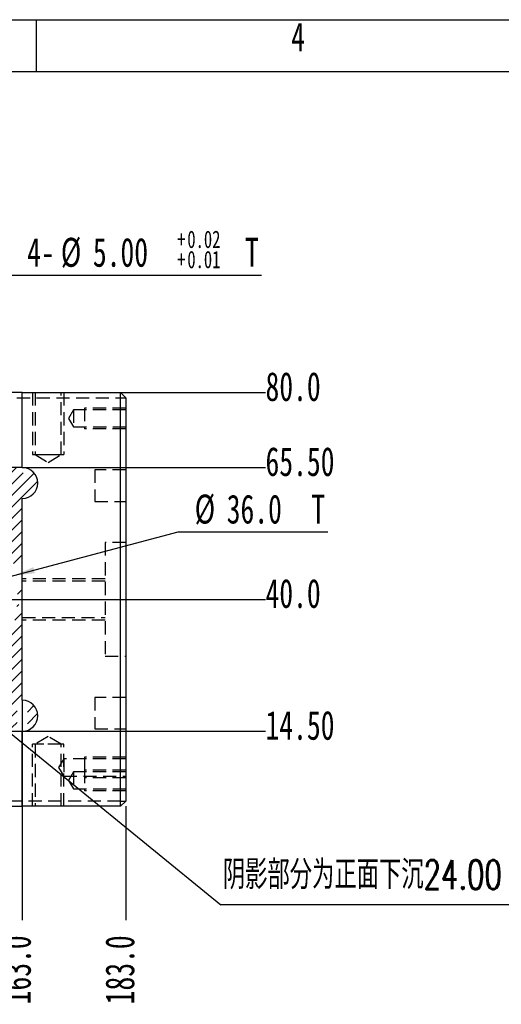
# Model space of a CAD drawing. Extents: x 0 to 297, y 0 to 210.
# Tile 6 of 8: x 147 to 193, y 115 to 210. Entities that reach past the tile are written whole.
import ezdxf

# ---------------------------------------------------------------- set-up
doc = ezdxf.new("R2010")
doc.units = 0
doc.linetypes.add('SLD-实线', pattern=[0])
doc.linetypes.add('SLD-虚线', pattern=[1.905, 1.27, -0.635])
doc.layers.get('0').update_dxf_attribs({"linetype": 'CONTINUOUS'})
doc.layers.add('图框', color=7, linetype='SLD-实线')
doc.styles.add('SLDTEXTSTYLE0', font='TXT', dxfattribs={"width": 0.7})
doc.styles.add('SLDTEXTSTYLE2', font='TXT', dxfattribs={"width": 0.7, "bigfont": 'bigfont'})
doc.dimstyles.new('SLDDIMSTYLE1', dxfattribs={"dimtxt": 2.8, "dimasz": 2, "dimexe": 0, "dimexo": 0.0625, "dimgap": 0.7, "dimtad": 0, "dimtih": 1, "dimtoh": 1, "dimlfac": 2, "dimrnd": 1e-09, "dimzin": 4, "dimtxsty": 'SLDTEXTSTYLE0', "dimblk1": 'NONE', "dimblk2": 'NONE', "dimsah": 1, "dimcen": 0.09, "dimazin": 3, "dimtfac": 1, "dimtofl": 0, "dimtmove": 0, "dimatfit": 3, "dimtolj": 1, "dimtzin": 12})
doc.dimstyles.new('SLDDIMSTYLE3', dxfattribs={"dimtxt": 2.8, "dimasz": 2, "dimexe": 0, "dimexo": 0.0625, "dimgap": 0.7, "dimtad": 0, "dimtih": 1, "dimtoh": 1, "dimdec": 1, "dimlfac": 2, "dimrnd": 1e-09, "dimzin": 4, "dimtxsty": 'SLDTEXTSTYLE0', "dimblk1": 'NONE', "dimblk2": 'NONE', "dimsah": 1, "dimcen": 0.09, "dimazin": 3, "dimtfac": 1, "dimtdec": 1, "dimtofl": 0, "dimtmove": 0, "dimatfit": 3, "dimtolj": 1, "dimtzin": 12})
doc.dimstyles.new('SLDDIMSTYLE4', dxfattribs={"dimtxt": 2.8, "dimasz": 2, "dimexe": 0, "dimexo": 0.0625, "dimgap": 0.7, "dimtad": 0, "dimtih": 1, "dimtoh": 1, "dimlfac": 2, "dimrnd": 1e-09, "dimzin": 4, "dimtxsty": 'SLDTEXTSTYLE0', "dimblk1": 'NONE', "dimblk2": 'NONE', "dimsah": 1, "dimcen": 0.09, "dimazin": 3, "dimtfac": 1, "dimtofl": 0, "dimtmove": 0, "dimatfit": 3, "dimtolj": 1, "dimtzin": 12})
doc.dimstyles.new('SLDDIMSTYLE5', dxfattribs={"dimtxt": 2.8, "dimasz": 2, "dimexe": 0, "dimexo": 0.0625, "dimgap": 0.7, "dimtad": 0, "dimtih": 1, "dimtoh": 1, "dimlfac": 2, "dimrnd": 1e-09, "dimzin": 4, "dimtxsty": 'SLDTEXTSTYLE0', "dimblk1": 'NONE', "dimsah": 1, "dimcen": 0, "dimazin": 3, "dimtol": 1, "dimtp": 0.02, "dimtm": -0.01, "dimtfac": 1, "dimtmove": 0, "dimatfit": 3, "dimtolj": 1})
doc.dimstyles.new('SLDDIMSTYLE6', dxfattribs={"dimtxt": 2.8, "dimasz": 2, "dimexe": 0, "dimexo": 0.0625, "dimgap": 0.7, "dimtad": 0, "dimtih": 1, "dimtoh": 1, "dimdec": 1, "dimlfac": 2, "dimrnd": 1e-09, "dimzin": 4, "dimtxsty": 'SLDTEXTSTYLE0', "dimblk1": 'NONE', "dimsah": 1, "dimcen": 0, "dimazin": 3, "dimtfac": 1, "dimtdec": 1, "dimtmove": 0, "dimatfit": 3, "dimtolj": 1, "dimtzin": 12})
doc.dimstyles.new('SLDDIMSTYLE8', dxfattribs={"dimtxt": 0.18, "dimasz": 2, "dimexe": 0, "dimexo": 0.0625, "dimgap": 0, "dimtad": 0, "dimtih": 1, "dimtoh": 1, "dimdec": 0, "dimrnd": 1e-09, "dimzin": 0, "dimtxsty": 'STANDARD', "dimsah": 1, "dimcen": 0.09, "dimazin": 3, "dimtfac": 2, "dimtdec": 0, "dimtofl": 0, "dimtmove": 0, "dimatfit": 3, "dimtolj": 1, "dimtzin": 0})

# ---------------------------------------------------------------- blocks, each defined once
blk = doc.blocks.new('SW_HATCH_0')
at = {"color": 0, "linetype": 'SLD-实线'}
for p, q in [((0, 0), (-1.636, -1.636)), ((1.123, 0), (-1.314, -2.437)), ((2.245, 0), (-0.662, -2.907)), ((3.368, 0), (-0.142, -3.51)), ((4.49, 0), (-0.142, -4.632)), ((5.613, 0), (-0.142, -5.755)), ((6.735, 0), (-0.142, -6.877)), ((7.858, 0), (-0.142, -8)), ((8.98, 0), (-0.142, -9.123)), ((10.103, 0), (-0.142, -10.245)), ((11.225, 0), (6.697, -4.528)), ((12.348, 0), (8.377, -3.971)), ((13.47, 0), (9.696, -3.774)), ((14.593, 0), (10.843, -3.75)), ((15.715, 0), (11.965, -3.75)), ((16.838, 0), (13.088, -3.75)), ((17.961, 0), (14.211, -3.75)), ((19.083, 0), (15.333, -3.75)), ((20.206, 0), (16.456, -3.75)), ((21.328, 0), (17.578, -3.75)), ((22.451, 0), (18.701, -3.75)), ((23.573, 0), (19.823, -3.75)), ((24.696, 0), (20.946, -3.75)), ((25.818, 0), (22.042, -3.776)), ((26.941, 0), (23.033, -3.907)), ((28.063, 0), (23.936, -4.127)), ((29.186, 0), (24.766, -4.42)), ((30.308, 0), (25.532, -4.777)), ((30.931, -0.5), (26.241, -5.19)), ((32.012, -0.542), (26.897, -5.657)), ((32.348, -1.328), (27.502, -6.174)), ((30.858, -3.941), (28.058, -6.741)), ((30.858, -5.063), (28.563, -7.358)), ((30.858, -6.186), (29.018, -8.026)), ((30.858, -7.308), (29.419, -8.747)), ((30.858, -8.431), (30.005, -9.284)), ((2.136, -9.09), (-0.138, -11.363)), ((1.578, -10.77), (-0.138, -12.486)), ((1.382, -12.088), (-0.138, -13.608)), ((30.858, -11.798), (30.406, -12.25)), ((1.37, -13.223), (-0.142, -14.735)), ((30.529, -13.25), (30.331, -13.448)), ((1.481, -14.234), (-0.142, -15.858)), ((30.858, -14.044), (30.127, -14.774)), ((1.685, -15.153), (-0.142, -16.98)), ((30.858, -15.166), (29.552, -16.472)), ((1.964, -15.997), (-0.142, -18.103)), ((2.308, -16.775), (-0.142, -19.225)), ((30.858, -16.289), (21.858, -25.289)), ((2.71, -17.495), (-0.142, -20.348)), ((30.858, -17.411), (22.769, -25.5)), ((3.166, -18.162), (-0.142, -21.47)), ((3.674, -18.777), (-0.049, -22.5)), ((30.858, -18.534), (23.891, -25.5)), ((4.231, -19.342), (0.358, -23.215)), ((4.837, -19.858), (0.358, -24.338)), ((30.858, -19.656), (27.361, -23.153)), ((5.495, -20.323), (0.684, -25.135)), ((6.206, -20.735), (1.441, -25.5)), ((30.858, -20.779), (27.986, -23.65)), ((6.974, -21.09), (2.563, -25.5)), ((7.805, -21.38), (3.686, -25.5)), ((8.71, -21.598), (4.808, -25.5)), ((9.705, -21.726), (5.931, -25.5)), ((11.926, -21.75), (10.858, -22.818)), ((13.048, -21.75), (10.858, -23.941)), ((14.171, -21.75), (10.858, -25.063)), ((15.294, -21.75), (11.544, -25.5)), ((16.416, -21.75), (12.666, -25.5)), ((17.539, -21.75), (13.789, -25.5)), ((18.661, -21.75), (14.911, -25.5)), ((19.784, -21.75), (16.034, -25.5)), ((20.858, -21.798), (17.156, -25.5)), ((25.079, -20.944), (21.858, -24.166)), ((23.382, -21.519), (21.858, -23.044)), ((22.056, -21.723), (21.858, -21.921)), ((9.858, -22.696), (7.053, -25.5)), ((30.858, -21.901), (28.612, -24.147)), ((-0.642, -23.093), (-1.269, -23.719)), ((20.858, -22.921), (18.279, -25.5)), ((30.358, -23.524), (29.237, -24.645)), ((31.989, -23.015), (31.358, -23.646)), ((32.342, -23.784), (31.358, -24.769)), ((9.858, -23.818), (8.176, -25.5)), ((20.858, -24.044), (19.401, -25.5)), ((26.65, -23.864), (25.014, -25.5)), ((27.275, -24.362), (26.136, -25.5)), ((30.358, -24.646), (29.862, -25.142)), ((-1.334, -24.907), (-1.336, -24.909)), ((-0.683, -25.379), (-0.698, -25.393)), ((9.858, -24.941), (9.298, -25.5)), ((20.858, -25.166), (20.524, -25.5)), ((27.9, -24.859), (27.259, -25.5)), ((28.525, -25.356), (28.382, -25.5))]:
    blk.add_line(p, q, dxfattribs=at)
blk = doc.blocks.new('_D_11')
at = {"layer": '图框'}
blk.add_line((147.164, 144.205), (147.164, 122.955), dxfattribs=at)
at = {"layer": '图框', "insert": (145.184, 114.808), "char_height": 2.8, "attachment_point": 1, "rotation": 90, "style": 'SLDTEXTSTYLE0'}
blk.add_mtext('163.0', dxfattribs=at)
blk = doc.blocks.new('_NONE')
blk = doc.blocks.new('_D_12')
at = {"layer": '图框'}
blk.add_line((157.164, 133.955), (157.164, 122.955), dxfattribs=at)
at = {"layer": '图框', "insert": (155.184, 114.808), "char_height": 2.8, "attachment_point": 1, "rotation": 90, "style": 'SLDTEXTSTYLE0'}
blk.add_mtext('183.0', dxfattribs=at)
blk = doc.blocks.new('_D_20')
at = {"layer": '图框'}
blk.add_line((147.164, 141.205), (170.664, 141.205), dxfattribs=at)
at = {"layer": '图框', "insert": (170.664, 143.185), "char_height": 2.8, "attachment_point": 1, "style": 'SLDTEXTSTYLE0'}
blk.add_mtext('14.50', dxfattribs=at)
blk = doc.blocks.new('_D_21')
at = {"layer": '图框'}
blk.add_line((137.664, 153.955), (170.664, 153.955), dxfattribs=at)
at = {"layer": '图框', "insert": (170.664, 155.935), "char_height": 2.8, "attachment_point": 1, "style": 'SLDTEXTSTYLE0'}
blk.add_mtext('40.0', dxfattribs=at)
blk = doc.blocks.new('_D_22')
at = {"layer": '图框'}
blk.add_line((147.164, 166.705), (170.664, 166.705), dxfattribs=at)
at = {"layer": '图框', "insert": (170.664, 168.685), "char_height": 2.8, "attachment_point": 1, "style": 'SLDTEXTSTYLE0'}
blk.add_mtext('65.50', dxfattribs=at)
blk = doc.blocks.new('_D_23')
at = {"layer": '图框'}
blk.add_line((156.664, 173.955), (170.664, 173.955), dxfattribs=at)
at = {"layer": '图框', "insert": (170.664, 175.935), "char_height": 2.8, "attachment_point": 1, "style": 'SLDTEXTSTYLE0'}
blk.add_mtext('80.0', dxfattribs=at)
blk = doc.blocks.new('_D_28')
at = {"layer": '图框'}
for p, q in [((138.546, 172.533), (146.042, 185.305)), ((146.042, 185.305), (170.279, 185.305)), ((137.281, 170.377), (138.546, 172.533))]:
    blk.add_line(p, q, dxfattribs=at)
blk.add_solid([(138.546, 172.533), (139.817, 174.106), (139.3, 174.41)], dxfattribs=at)
at = {"layer": '图框', "attachment_point": 1, "style": 'SLDTEXTSTYLE0'}
for s, insert, char_height in [('0.02', (163.109, 189.609), 1.68), ('4-', (147.63, 188.914), 2.8), ('%%c', (150.888, 188.914), 2.8), ('5.00', (153.984, 188.914), 2.8), ('+', (162.132, 189.609), 1.68), ('T', (168.682, 188.914), 2.8), ('0.01', (163.109, 187.654), 1.68), ('+', (162.132, 187.654), 1.68)]:
    blk.add_mtext(s, dxfattribs=dict(at, insert=insert, char_height=char_height))
blk = doc.blocks.new('_D_30')
at = {"layer": '图框'}
for p, q in [((146.362, 156.265), (162.231, 160.479)), ((162.231, 160.479), (176.691, 160.479)), ((128.965, 151.645), (146.362, 156.265))]:
    blk.add_line(p, q, dxfattribs=at)
blk.add_solid([(146.362, 156.265), (148.372, 156.488), (148.218, 157.068)], dxfattribs=at)
at = {"layer": '图框', "char_height": 2.8, "attachment_point": 1, "style": 'SLDTEXTSTYLE0'}
for s, insert in [('%%c', (163.818, 164.089)), ('36.0', (166.914, 164.089)), ('T', (175.095, 164.089))]:
    blk.add_mtext(s, dxfattribs=dict(at, insert=insert))
blk = doc.blocks.new('SW_NOTE_0')
at = {"layer": '图框', "color": 0}
blk.add_line((36.487, 0), (0, 0), dxfattribs=at)
at = {"layer": '图框', "color": 0, "insert": (0.204, 4.333), "char_height": 2.8, "attachment_point": 1, "style": 'SLDTEXTSTYLE2'}
blk.add_mtext('阴影部分为正面下沉24.00', dxfattribs=at)

msp = doc.modelspace()

# ---------------------------------------------------------------- linework, layer by layer
at = {"color": 7, "linetype": 'SLD-实线'}
for p, q in [((147.1635, 173.9549), (116.1635, 173.9549)), ((147.1635, 166.7049), (147.1635, 173.9549)), ((147.1635, 173.9549), (156.6635, 173.9549)), ((156.6635, 133.9549), (156.6635, 173.9549)), ((157.1635, 173.4549), (156.6635, 173.9549)), ((157.1635, 173.4549), (157.1635, 134.4549)), ((147.1635, 166.7049), (116.1635, 166.7049)), ((147.1635, 144.2049), (147.1635, 163.7049)), ((116.1635, 141.2049), (147.1635, 141.2049)), ((147.1635, 133.9549), (147.1635, 141.2049)), ((157.1635, 134.4549), (156.6635, 133.9549)), ((116.1635, 133.9549), (147.1635, 133.9549)), ((156.6635, 133.9549), (147.1635, 133.9549))]:
    msp.add_line(p, q, dxfattribs=at)
at = {"color": 7, "linetype": 'SLD-虚线'}
for p, q in [((116.1635, 173.4549), (156.6635, 173.4549)), ((148.1635, 173.9549), (148.1635, 167.9549)), ((148.4135, 173.9549), (148.4135, 167.9549)), ((150.9135, 167.9549), (150.9135, 173.9549)), ((151.1635, 173.9549), (151.1635, 167.9549)), ((156.6635, 173.4549), (157.1635, 173.4549)), ((157.1635, 172.4549), (153.1635, 172.4549)), ((153.1635, 172.4549), (153.1635, 170.4549)), ((152.1135, 172.2799), (151.6178, 171.4549)), ((151.6178, 171.4549), (152.1135, 170.6299)), ((152.1135, 172.2799), (152.1135, 170.6299)), ((157.1635, 172.2799), (152.1135, 172.2799)), ((152.1135, 170.6299), (157.1635, 170.6299)), ((157.1635, 170.4549), (153.1635, 170.4549)), ((148.1635, 167.9549), (151.1635, 167.9549)), ((148.4135, 167.9549), (149.6635, 167.9549)), ((148.4135, 167.9549), (149.6635, 167.2038)), ((149.6635, 167.9549), (150.9135, 167.9549)), ((149.6635, 167.2038), (150.9135, 167.9549)), ((154.1635, 166.4799), (154.1635, 163.4299)), ((157.1635, 166.4799), (154.1635, 166.4799)), ((154.1635, 163.4299), (157.1635, 163.4299)), ((155.1635, 159.4549), (155.1635, 148.4549)), ((157.1635, 159.4549), (155.1635, 159.4549)), ((155.1635, 155.9549), (147.1635, 155.9549)), ((155.1635, 155.7049), (147.1635, 155.7049)), ((147.1635, 152.2049), (155.1635, 152.2049)), ((155.1635, 151.9549), (147.1635, 151.9549)), ((155.1635, 148.4549), (157.1635, 148.4549)), ((154.1635, 144.4799), (154.1635, 141.4299)), ((157.1635, 144.4799), (154.1635, 144.4799)), ((154.1635, 141.4299), (157.1635, 141.4299)), ((148.1635, 133.9549), (148.1635, 139.9549)), ((151.1635, 139.9549), (148.1635, 139.9549)), ((149.6635, 140.706), (148.4135, 139.9549)), ((150.9135, 139.9549), (148.4135, 139.9549)), ((148.4135, 139.9549), (148.4135, 133.9549)), ((150.9135, 139.9549), (149.6635, 140.706)), ((150.9135, 133.9549), (150.9135, 139.9549)), ((151.1635, 133.9549), (151.1635, 139.9549)), ((151.1635, 138.5299), (150.6678, 137.7049)), ((151.1635, 138.5299), (151.1635, 136.8799)), ((157.1635, 138.5299), (151.1635, 138.5299)), ((157.1635, 138.7049), (153.1635, 138.7049)), ((153.1635, 138.7049), (153.1635, 136.7049)), ((157.1635, 138.7049), (153.1635, 138.7049)), ((153.1635, 138.7049), (153.1635, 136.7049)), ((150.6678, 137.7049), (151.1635, 136.8799)), ((152.1135, 137.2799), (151.6178, 136.4549)), ((152.1135, 137.2799), (152.1135, 135.6299)), ((157.1635, 137.2799), (152.1135, 137.2799)), ((157.1635, 137.4549), (153.1635, 137.4549)), ((153.1635, 137.4549), (153.1635, 135.4549)), ((151.1635, 136.8799), (157.1635, 136.8799)), ((151.6178, 136.4549), (152.1135, 135.6299)), ((157.1635, 136.7049), (153.1635, 136.7049)), ((157.1635, 136.7049), (153.1635, 136.7049)), ((152.1135, 135.6299), (157.1635, 135.6299)), ((157.1635, 135.4549), (153.1635, 135.4549)), ((156.6635, 134.4549), (116.1635, 134.4549)), ((156.6635, 134.4549), (157.1635, 134.4549))]:
    msp.add_line(p, q, dxfattribs=at)
at = {"color": 7, "linetype": 'SLD-实线'}
for centre in [(147.1635, 165.2049), (147.1635, 142.7049)]:
    msp.add_arc(centre, 1.5, 270, 90, dxfattribs=at)
at = {"layer": '图框'}
for p, q in [((-0.0066, 209.9994), (296.9934, 209.9994)), ((148.4934, 209.9994), (148.4934, 204.9994))]:
    msp.add_line(p, q, dxfattribs=at)
at = {"layer": '图框', "linetype": 'SLD-实线'}
msp.add_line((4.9934, 204.9994), (291.9934, 204.9994), dxfattribs=at)

# ---------------------------------------------------------------- block references
at = {"color": 7, "linetype": 'SLD-实线'}
msp.add_blockref('SW_HATCH_0', (116.3058, 166.7049), dxfattribs=at)
at = {"layer": '图框'}
msp.add_blockref('SW_NOTE_0', (166.3317, 124.4129), dxfattribs=at)

# ---------------------------------------------------------------- texts
at = {"layer": '图框', "insert": (173.1493, 209.742), "char_height": 2.8, "attachment_point": 1, "style": 'SLDTEXTSTYLE0'}
msp.add_mtext('4', dxfattribs=at)

# ---------------------------------------------------------------- dimensions: what is measured, and where the dimension line sits
at = {"layer": '图框'}
for p1, p2, text, dimstyle, picture, middle in [((137.2808, 170.3768), (138.5462, 172.5329), '4-<> T', 'SLDDIMSTYLE5', '_D_28', (158.9542, 187.684)), ((128.965, 151.6447), (146.362, 156.265), '<> T', 'SLDDIMSTYLE6', '_D_30', (170.2546, 162.8589))]:
    dim = msp.add_diameter_dim_2p(p1=p1, p2=p2, text=text, dimstyle=dimstyle, dxfattribs=at)
    dim.commit()
    dim.dimension.update_dxf_attribs({"geometry": picture, "text_midpoint": middle, "dimtype": 163})
for feature_location, offset, dtype, origin, dimstyle, picture, middle in [((156.6635, 173.9549), (14, 0), 0, (156.6635, 133.9549), 'SLDDIMSTYLE3', '_D_23', (173.9224, 173.9549)), ((147.1635, 166.7049), (23.5, 0), 0, (156.6635, 133.9549), 'SLDDIMSTYLE1', '_D_22', (174.7371, 166.7049)), ((137.6635, 153.9549), (33, 0), 0, (156.6635, 133.9549), 'SLDDIMSTYLE3', '_D_21', (173.9224, 153.9549)), ((147.1635, 144.2049), (0, -21.25), 1, (65.6635, 133.9549), 'SLDDIMSTYLE3', '_D_11', (147.1635, 118.8813)), ((147.1635, 141.2049), (23.5, 0), 0, (156.6635, 133.9549), 'SLDDIMSTYLE4', '_D_20', (174.7371, 141.2049)), ((157.1635, 133.9549), (0, -11), 1, (65.6635, 133.9549), 'SLDDIMSTYLE3', '_D_12', (157.1635, 118.8813))]:
    dim = msp.add_ordinate_dim(feature_location=feature_location, offset=offset, dtype=dtype, origin=origin, dimstyle=dimstyle, dxfattribs=at)
    dim.commit()
    dim.dimension.update_dxf_attribs({"geometry": picture, "text_midpoint": middle})

# ---------------------------------------------------------------- leaders
msp.add_leader([(143.1388, 143.3333), (166.3317, 124.4129)], dimstyle='SLDDIMSTYLE8', dxfattribs=at)

doc.saveas('drawing.dxf')
